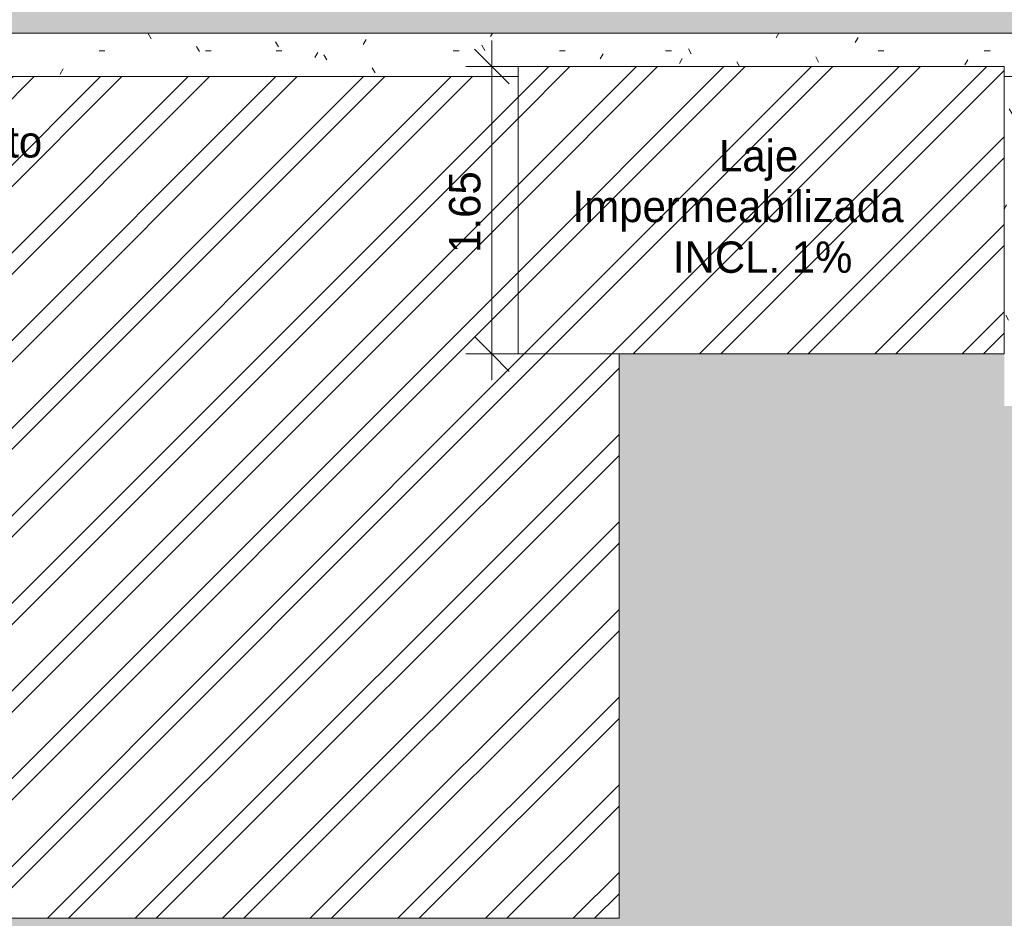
# Model space of a CAD drawing. Header units: millimetres. Extents: x -62808 to 71352, y -27667 to 33271.
# Tile 33 of 71: x -2894 to 2757, y -21845 to -16687. Entities that reach past the tile are written whole.
import ezdxf

# ---------------------------------------------------------------- set-up
doc = ezdxf.new("R2010")
doc.units = ezdxf.units.MM
for name, color, linetype, lineweight in [('A-ANNO-DIMS', 211, 'Continuous', 9), ('A-ANNO-DIMS-100', 211, 'Continuous', 9), ('A-DETL-GENF', 92, 'Continuous', 50), ('A-DETL-THIN', 151, 'Continuous', 9), ('A-FLOR', 192, 'Continuous', 18), ('A-FLOR-PATT', 8, 'Continuous', 18), ('A-ROOF', 132, 'Continuous', 9), ('A-ROOF-OTLN', 132, 'Continuous', 9), ('A-ROOF-PATT', 132, 'Continuous', 9), ('G-ANNO-TEXT', 231, 'Continuous', 9)]:
    doc.layers.add(name, color=color, linetype=linetype, lineweight=lineweight)
doc.styles.add('Century Gothic', font='GOTHIC.TTF', dxfattribs={"height": 180})
doc.dimstyles.new('1_8mm_Century_Gothic', dxfattribs={"dimscale": 304.8, "dimtxt": 187.950289, "dimasz": 0.656168, "dimexe": 0.492126, "dimexo": 0.0625, "dimgap": 0.049213, "dimtad": 1, "dimlfac": 0.001, "dimrnd": 0.01, "dimzin": 0, "dimdsep": 46, "dimtxsty": 'Century Gothic', "dimblk1": 'OBLIQUE', "dimblk2": 'OBLIQUE', "dimsah": 1, "dimcen": 0.09, "dimdle": 0.492126, "dimazin": 0, "dimtfac": 1, "dimtdec": 4, "dimtix": 1, "dimtmove": 0, "dimatfit": 3, "dimfxl": 0.984252, "dimfxlon": 1, "dimtvp": 1, "dimtolj": 1, "dimtzin": 0, "dimarcsym": 2})
pattern_1 = [(0, (0, 0), (812.8, 203.2), [33.528, -576.072, 33.528, -576.072, -3251.2]), (0, (0, 0), (812.8, 203.2), [-1219.2, 33.528, -1185.672, 33.528, -576.072, -1422.4]), (0, (0, 0), (812.8, 203.2), [-3048, 33.528, -372.872, 33.528, -982.472]), (120, (304.8, 101.6), (-582.3764, 602.30545), [33.528, -576.072, 33.528, -576.072, -3251.2]), (120, (304.8, 101.6), (-582.3764, 602.30545), [-1219.2, 33.528, -1185.672, 33.528, -576.072, -1422.4]), (120, (304.8, 101.6), (-582.3764, 602.30545), [-3048, 33.528, -372.872, 33.528, -982.472]), (240, (406.4, 508), (-230.4236, -805.50545), [33.528, -576.072, 33.528, -576.072, -3251.2]), (240, (406.4, 508), (-230.4236, -805.50545), [-1219.2, 33.528, -1185.672, 33.528, -576.072, -1422.4]), (240, (406.4, 508), (-230.4236, -805.50545), [-3048, 33.528, -372.872, 33.528, -982.472])]
pattern_2 = [(45, (0, 0), (-251.447, 251.447), []), (45, (0, 381), (-251.447, 251.447), [])]

# ---------------------------------------------------------------- blocks, each defined once
blk = doc.blocks.new('CHAPIM11 - CHAPIM-5294616-PLANTA DE IMPERMEABILIZAÇÃO - COBERTURA')
at = {"layer": 'A-ROOF-PATT', "lineweight": 5}
h = blk.add_hatch(dxfattribs=at)
h.set_pattern_fill('FP_5', color=53, style=0, pattern_type=2)
h.set_pattern_definition(pattern_1)
h.paths.add_polyline_path([(-7387.5, -21918.1), (-7387.5, -21844.6), (-7307.5, -21844.6), (-7307.5, -21918.1), (-7252.5, -21918.1), (-7252.5, -17013.1), (-33, -17013.1), (-33, -16955.6), (2757.5, -16955.6), (2757.5, -17013.1), (3776.5, -17013.1), (3776.5, -16763.1), (-7502.5, -16763.1), (-7502.5, -21918.1), (-7477.5, -21918.1)])
at = {"layer": 'A-ROOF-OTLN', "color": 130, "lineweight": 5}
for p, q in [((-7502.5, -16763.1), (3776.5, -16763.1)), ((3776.5, -17013.1), (2757.5, -17013.1))]:
    blk.add_line(p, q, dxfattribs=at)
blk = doc.blocks.new('BE-PMSa-MOD-ARQ-ESCOLA-EX-000-R_0056_rvt-1-PLANTA DE IMPERMEABILIZAÇÃO - COBERTURA')
at = {"layer": 'A-FLOR-PATT', "lineweight": 5}
h = blk.add_hatch(dxfattribs=at)
h.set_pattern_fill('FP_5', color=55, style=0, pattern_type=2)
h.set_pattern_definition(pattern_1)
h.paths.add_polyline_path([(1185.8, -24156.6), (1184.3, -24153.6), (1184.4, -24154.7), (1185.3, -24155.9)])
h.paths.add_polyline_path([(1185.8, -24156.6), (1186.1, -24157.7), (1186.1, -24156.6)])
h.paths.add_polyline_path([(8062.7, -25970.2), (8062.3, -23477.4), (4164, -23478.1), (4164, -23525.1), (3827, -23525.1), (3827, -23191.1), (3776.4, -23191.1), (3776.4, -18903.1), (2757.5, -18903.1), (2757.5, -18605), (546, -18605), (546, -21844.6), (-7252.5, -21844.6), (-7252.5, -21918.1), (-7307.5, -21918.1), (-7307.5, -21924.6), (-7387.5, -21924.6), (-7387.5, -21918.1), (-7477.5, -21918.1), (-7477.5, -23934.2), (-7387.5, -23934.2), (-7387.5, -23924.6), (-7307.5, -23924.6), (-7307.5, -23934.2), (-7252.5, -23934.2), (-7252.5, -25664.7), (-410, -25800.9), (-410, -24176.1), (1181.1, -24176.1), (1182.1, -24158.6), (1183.6, -24156.6), (1183, -24137.8), (1181.3, -24134.4), (1176.9, -24121.5), (1177.7, -24104.9), (1184.3, -24090), (1194, -24079.6), (1207, -24072.8), (1220.5, -24070.4), (1235.7, -24073), (1250.2, -24082.2), (1259.8, -24094.9), (1264.2, -24107.8), (1264.2, -24122.4), (1257.4, -24143.4), (1257.4, -24153.6), (1255.8, -24153.6), (1256, -24157), (1259.7, -24159), (1260.3, -24176.1), (2132.2, -24176.1), (2132.6, -25852.2), (8062.7, -25970.2)])
h.paths.add_polyline_path([(1257.4, -24156.6), (1256, -24155.6), (1257.5, -24153.6), (1257.5, -24156.6)])
h.paths.add_polyline_path([(-6367.8, -23914.6), (-7197.5, -23914.6), (-7197.5, -23874.6), (-6257.5, -23874.6), (-6257.5, -23914.6)])
h.paths.add_polyline_path([(-1209.2, -23394.7), (-1209.2, -22594.7), (-409.2, -22594.7), (-409.2, -23394.7), (-747.9, -23394.7)])
h.paths.add_polyline_path([(-6417.2, -21974.6), (-7197.5, -21974.6), (-7197.5, -21934.6), (-6257.5, -21934.6), (-6257.5, -21974.6), (-6367.8, -21974.6)])
h.paths.add_polyline_path([(3424.4, -19716.9), (3423.3, -19713.1), (3422.1, -19714.4), (3423.3, -19715.7)])
h.paths.add_polyline_path([(3419.7, -19714.4), (3424.4, -19710.9), (3423.5, -19710.9), (3421, -19713.2)])
h.paths.add_polyline_path([(3424.4, -19718.7), (3424.4, -19716.9), (3422.4, -19716.9), (3423.6, -19718)])
h.paths.add_polyline_path([(3474.4, -19711.9), (3475.6, -19715.7), (3476.8, -19714.4), (3475.6, -19713.1)])
h.paths.add_polyline_path([(3474.4, -19710.9), (3474.4, -19711.9), (3475.8, -19711.9)])
h.paths.add_polyline_path([(3506.7, -19714.4), (3504.7, -19711.9), (3504.5, -19716.3), (3505.5, -19716.3), (3506.3, -19714.9)])
h.paths.add_polyline_path([(3474.4, -19719.4), (3394.1, -19718.6), (3393.8, -19711.9), (3394.9, -19709.8), (3402.3, -19709.5), (3409.4, -19710.1), (3418.8, -19709.6), (3424.4, -19709.4), (3474.4, -19710.1), (3474.4, -19710.9), (3490, -19709.5), (3501.7, -19710.4), (3503.9, -19710.1), (3506.2, -19715.7), (3505.2, -19718.7), (3504.4, -19718), (3503.5, -19718), (3494.5, -19719.4), (3479.2, -19718.7), (3474.4, -19718.9), (3474.4, -19719.3)])
h.paths.add_polyline_path([(3485.9, -18212.6), (3489.4, -18211.1), (3490.9, -18207.6), (3489.4, -18204.1), (3485.9, -18202.6), (3482.3, -18204.1), (3480.9, -18207.6), (3482.3, -18211.1), (3484.6, -18212.4)])
h.paths.add_polyline_path([(3326.8, -18212.6), (3330.4, -18211.1), (3331.8, -18207.6), (3330.4, -18204.1), (3326.8, -18202.6), (3323.3, -18204.1), (3321.8, -18207.6), (3323.3, -18211.1), (3325.5, -18212.4)])
h.paths.add_polyline_path([(3485.9, -17508.6), (3489.4, -17507.2), (3490.9, -17503.6), (3489.4, -17500.1), (3485.9, -17498.6), (3482.3, -17500.1), (3480.9, -17503.6), (3482.3, -17507.2), (3484.6, -17508.5)])
h.paths.add_polyline_path([(3326.8, -17508.6), (3330.4, -17507.2), (3331.8, -17503.6), (3330.4, -17500.1), (3326.8, -17498.6), (3323.3, -17500.1), (3321.8, -17503.6), (3323.3, -17507.2), (3325.5, -17508.5)])
h.paths.add_polyline_path([(-33291.9, 29879.1), (-30483.5, 29879.1), (-30483.5, 29923.5), (-30349.5, 29923.5), (-30349.5, 30655.3), (-30339.5, 30655.3), (-30339.5, 30838.5), (-22187, 30838.5), (-22187, 29923.5), (-22169.5, 29923.5), (-22169.5, 30002.4), (-18916.5, 30002.4), (-18916.5, 30655.3), (-18857, 30655.3), (-18857, 30838.5), (-10692, 30838.5), (-10692, 29893.7), (-10629.5, 29893.7), (-10629.5, 30002.4), (-7369.5, 30002.4), (-7369.5, 30838.5), (513.5, 30838.5), (513.5, 30655.3), (515.5, 30655.8), (515.5, 30838.5), (805.5, 30838.5), (805.5, 30002.4), (3905.5, 30002.4), (3905.5, 30838.5), (3940.5, 30838.5), (3940.5, 31476.9), (-33457, 31476.8), (-33457, 29918.2), (-33325.5, 29918.2), (-33325.5, 29879.1)])
h.paths.add_polyline_path([(-20116, 30663.4), (-20916, 30663.4), (-20916, 31463.4), (-20116, 31463.4), (-20116, 30684.3)])
h.paths.add_polyline_path([(2352.9, 31038.4), (2355.4, 31036), (2356.7, 31038.4), (2354.1, 31038.4)])
h.paths.add_polyline_path([(2351.1, 31038.4), (2354.1, 31036.1), (2351.9, 31038.4)])
h.paths.add_polyline_path([(2352.9, 31088.4), (2356.7, 31089.5), (2355.4, 31090.7), (2354.1, 31089.5)])
h.paths.add_polyline_path([(2351.9, 31088.4), (2352.9, 31088.4), (2352.9, 31089.7)])
h.paths.add_polyline_path([(2355.4, 31120.6), (2352.9, 31118.6), (2355.4, 31117.9), (2357.7, 31119.1)])
h.paths.add_polyline_path([(2359.8, 31038.4), (2357.9, 31038.4), (2357.9, 31036.4), (2359, 31037.5)])
h.paths.add_polyline_path([(2355.4, 31007.2), (2350.8, 31008.9), (2350.5, 31016.3), (2351.1, 31023.3), (2350.6, 31032.7), (2350.4, 31038.4), (2351.1, 31088.4), (2351.9, 31088.4), (2350.5, 31103.9), (2351.4, 31115.6), (2351.1, 31117.8), (2355.4, 31120.6), (2359.9, 31118.8), (2359.4, 31118), (2359, 31117.4), (2360.4, 31108.4), (2359.7, 31093.1), (2359.9, 31088.4), (2360.4, 31088.4), (2359.6, 31008), (2356.7, 31007.4)])
h = blk.add_hatch(dxfattribs=at)
h.set_pattern_fill('FP_6', color=31, style=0, pattern_type=2)
h.set_pattern_definition(pattern_1)
h.paths.add_polyline_path([(-7477.5, -16763.1), (3776.5, -16763.1), (3776.5, -16686.6), (3776.4, -16686.4), (3776.5, -7009.9), (3776.5, -7009.6), (3776.4, -6960.1), (-2903, -6960.1), (-2903, -6691.1), (-2935.5, -6691.1), (-2935.5, 2311.9), (-7477.5, 2311.9), (-7477.5, -16028.8)])
h.paths.add_polyline_path([(2599.4, -9845.7), (2601.9, -9843.7), (2597.6, -9843.5), (2597.6, -9844.5), (2598.9, -9845.3)])
h.paths.add_polyline_path([(2601.9, -9813.4), (2598.2, -9814.6), (2599.4, -9815.8), (2600.7, -9814.6)])
h.paths.add_polyline_path([(2596.9, -9763.4), (2600.7, -9762.3), (2599.4, -9761), (2598.1, -9762.3)])
h.paths.add_polyline_path([(2599.4, -9758.7), (2603, -9763.4), (2603, -9762.5), (2600.7, -9760)])
h.paths.add_polyline_path([(2595.1, -9763.4), (2596.9, -9763.4), (2596.9, -9761.4), (2595.9, -9762.6)])
h.paths.add_polyline_path([(2599.4, -9845.7), (2595.1, -9844.2), (2595.9, -9843.4), (2595.9, -9842.5), (2594.5, -9833.5), (2595.2, -9818.2), (2595, -9813.4), (2594.4, -9813.4), (2595.1, -9733.1), (2601.9, -9732.8), (2604.1, -9733.9), (2604.4, -9741.3), (2603.8, -9748.4), (2604.3, -9757.8), (2604.4, -9763.4), (2603.8, -9813.4), (2603, -9813.4), (2604.4, -9829), (2603.5, -9840.7), (2603.8, -9842.8), (2600.7, -9845.2)])
h = blk.add_hatch(dxfattribs=at)
h.set_pattern_fill('FP_5', color=55, style=0, pattern_type=2)
h.set_pattern_definition(pattern_1)
h.paths.add_polyline_path([(2757.5, -18903.1), (3776.4, -18903.1), (3776.4, -18503.1), (3007.5, -18503.1), (3007.5, -17208.1), (3106.3, -17208.1), (3107.5, -17058.1), (3507.9, -17058.1), (3507.9, -17208.1), (3776.4, -17208.1), (3776.4, -17013.1), (2757.5, -17013.1), (2757.5, -18605)])
at = {"layer": 'A-ROOF', "color": 90, "lineweight": 5}
blk.add_blockref('CHAPIM11 - CHAPIM-5294616-PLANTA DE IMPERMEABILIZAÇÃO - COBERTURA', (0, 0), dxfattribs=at)
blk = doc.blocks.new('DIMBLOCK83-PLANTA DE IMPERMEABILIZAÇÃO - COBERTURA')
at = {"layer": 'A-ANNO-DIMS-100', "transparency": 16777216}
for p, q in [((-183.8, -18755), (-183.8, -16805.6)), ((-183.8, -16955.6), (-283.8, -16855.6)), ((116.2, -16955.6), (-333.8, -16955.6)), ((-183.8, -16955.6), (-83.8, -17055.6)), ((-183.8, -16955.6), (116.2, -16955.6)), ((-183.8, -18605), (-283.8, -18505)), ((116.2, -18605), (-333.8, -18605)), ((-183.8, -18605), (-83.8, -18705)), ((-183.8, -18605), (116.2, -18605))]:
    blk.add_line(p, q, dxfattribs=at)
at = {"layer": 'A-ANNO-DIMS-100', "color": 0, "transparency": 16777216, "insert": (-429.5, -18025), "char_height": 180, "width": 587.121, "attachment_point": 1, "rotation": 90, "line_spacing_factor": 0.984502, "style": 'Century Gothic'}
blk.add_mtext('1.65', dxfattribs=at)
blk = doc.blocks.new('_Oblique')
at = {"color": 0, "linetype": 'ByBlock', "lineweight": -2}
blk.add_line((-0.5, -0.5), (0.5, 0.5), dxfattribs=at)

msp = doc.modelspace()

# ---------------------------------------------------------------- hatches: boundary and pattern name
at = {"layer": 'A-DETL-GENF', "lineweight": 18}
h = msp.add_hatch(dxfattribs=at)
h.set_pattern_fill('FP_1', color=94, style=0, pattern_type=2)
h.set_pattern_definition(pattern_2)
h.paths.add_polyline_path([(-7252.55, -21844.618), (545.99, -21844.618), (545.99, -18605.038), (-33.014, -18605.038), (-33.014, -17013.118), (-7252.55, -17013.118), (-7252.55, -21762.958)])
at = {"layer": 'A-FLOR'}
h = msp.add_hatch(dxfattribs=at)
h.set_pattern_fill('FP_1', color=214, style=0, pattern_type=2)
h.set_pattern_definition(pattern_2)
h.paths.add_polyline_path([(-33.014, -18605.038), (2757.45, -18605.038), (2757.45, -16955.618), (-33.014, -16955.618), (-33.014, -18326.189)])

# ---------------------------------------------------------------- linework, layer by layer
at = {"layer": 'A-DETL-THIN'}
for p, q in [((-33.014, -17013.118), (-7252.55, -17013.118)), ((-33.014, -18605.038), (-33.014, -17013.118)), ((545.99, -18605.038), (-33.014, -18605.038)), ((545.99, -21844.618), (545.99, -18605.038)), ((-7252.55, -21844.618), (545.99, -21844.618))]:
    msp.add_line(p, q, dxfattribs=at)
at = {"layer": 'A-FLOR'}
for p, q in [((2757.45, -16955.618), (-33.014, -16955.618)), ((-33.014, -16955.618), (-33.014, -17013.118)), ((2757.45, -18605.038), (2757.45, -16955.618)), ((545.99, -18605.038), (2757.45, -18605.038))]:
    msp.add_line(p, q, dxfattribs=at)

# ---------------------------------------------------------------- block references
at = {"lineweight": 5}
msp.add_blockref('BE-PMSa-MOD-ARQ-ESCOLA-EX-000-R_0056_rvt-1-PLANTA DE IMPERMEABILIZAÇÃO - COBERTURA', (0, 0), dxfattribs=at)

# ---------------------------------------------------------------- texts
at = {"layer": 'G-ANNO-TEXT', "color": 7, "char_height": 180, "attachment_point": 1, "style": 'Century Gothic'}
for s, insert, width in [('Chapim de Concreto', (-4972.139, -17297.828), 3086.49687), ('Laje ', (1119.856, -17377.414), 665.40062), ('Impermeabilizada', (279.804, -17668.456), 2621.51813), ('INCL. 1%', (855.272, -17959.498), 1234.59875)]:
    msp.add_mtext(s, dxfattribs=dict(at, insert=insert, width=width))

# ---------------------------------------------------------------- dimensions: what is measured, and where the dimension line sits
at = {"layer": 'A-ANNO-DIMS'}
dim = msp.add_linear_dim(base=(-183.755, -16955.618), p1=(116.245, -18605.038), p2=(116.245, -16955.618), angle=90, dimstyle='1_8mm_Century_Gothic', override={"dimpost": '<>', "dimfxl": 1649.420273}, dxfattribs=at)
dim.commit()
dim.dimension.update_dxf_attribs({"geometry": 'DIMBLOCK83-PLANTA DE IMPERMEABILIZAÇÃO - COBERTURA', "text_midpoint": (-293.283, -17780.328)})

doc.saveas('drawing.dxf')
